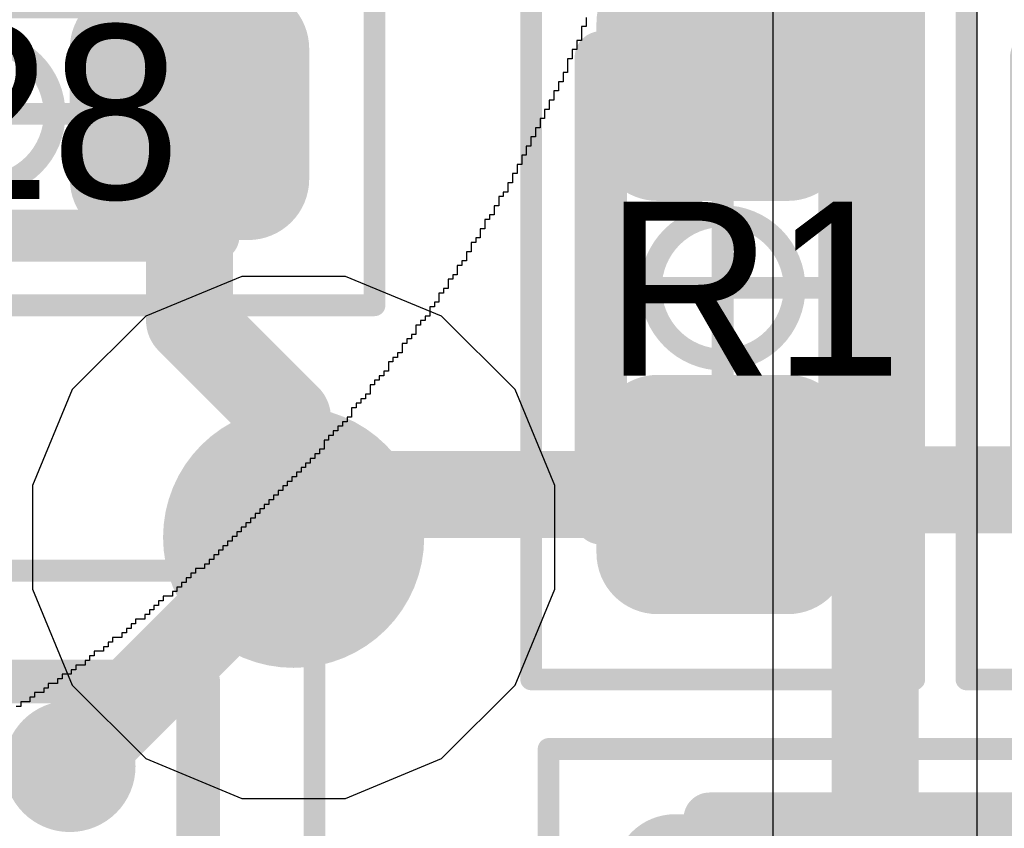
# Model space of a CAD drawing. Header units: millimetres. Extents: x -0.08 to 3.17, y -0.08 to 4.88.
# Tile 81 of 256: x 1.7671 to 1.8562, y 1.6639 to 1.7371. Entities that reach past the tile are written whole.
import ezdxf

# ---------------------------------------------------------------- set-up
doc = ezdxf.new("R2010")
doc.units = ezdxf.units.MM
doc.header["$MEASUREMENT"] = 0
for name, color, linetype in [('BottomLayer', 5, 'Continuous'), ('BottomOverlay', 54, 'Continuous'), ('Mechanical13', 56, 'Continuous'), ('Mechanical15', 56, 'Continuous'), ('Mechanical2', 216, 'Continuous'), ('MidLayer1', 16, 'Continuous'), ('MidLayer2', 76, 'Continuous'), ('MultiLayer', 9, 'Continuous'), ('TopLayer', 1, 'Continuous'), ('TopOverlay', 2, 'Continuous'), ('TopPaste', 8, 'Continuous'), ('TopSolder', 216, 'Continuous'), ('ViaHoleLayer', 16, 'Continuous')]:
    doc.layers.add(name, color=color, linetype=linetype)

# ---------------------------------------------------------------- blocks, each defined once
blk = doc.blocks.new('RES_0402_475')
at = {"layer": 'Mechanical13', "const_width": 0.004724}
for points in [[(-0.020866, 0.011024), (0.020866, 0.011024)], [(-0.020866, -0.011024), (-0.020866, 0.011024)], [(0.020866, -0.011024), (0.020866, 0.011024)], [(-0.020866, -0.011024), (0.020866, -0.011024)]]:
    blk.add_lwpolyline(points, dxfattribs=at)
at = {"layer": 'Mechanical13', "const_width": 0.002362}
for points in [[(-0.022047, 0.011024, 1), (-0.019685, 0.011024, 1)], [(-0.022047, 0.011024, 1), (-0.019685, 0.011024, 1)], [(0.019685, 0.011024, 1), (0.022047, 0.011024, 1)], [(0.019685, 0.011024, 1), (0.022047, 0.011024, 1)], [(-0.022047, -0.011024, 1), (-0.019685, -0.011024, 1)], [(-0.022047, -0.011024, 1), (-0.019685, -0.011024, 1)], [(0.019685, -0.011024, 1), (0.022047, -0.011024, 1)], [(0.019685, -0.011024, 1), (0.022047, -0.011024, 1)]]:
    blk.add_lwpolyline(points, format="xyb", close=True, dxfattribs=at)
at = {"layer": 'Mechanical15', "const_width": 0.001969}
for points in [[(-0.035433, 0.017323), (0.035433, 0.017323)], [(-0.035433, -0.017323), (-0.035433, 0.017323)], [(0.035433, -0.017323), (0.035433, 0.017323)], [(0, -0.008661), (0, 0.008661)], [(-0.008661, 0), (0.008661, 0)], [(-0.035433, -0.017323), (0.035433, -0.017323)]]:
    blk.add_lwpolyline(points, dxfattribs=at)
at = {"layer": 'Mechanical15'}
for points, const_width in [([(-0.035925, 0.017323, 1), (-0.034941, 0.017323, 1)], 0.000984), ([(-0.035925, 0.017323, 1), (-0.034941, 0.017323, 1)], 0.000984), ([(0.034941, 0.017323, 1), (0.035925, 0.017323, 1)], 0.000984), ([(0.034941, 0.017323, 1), (0.035925, 0.017323, 1)], 0.000984), ([(-0.000492, 0.008661, 1), (0.000492, 0.008661, 1)], 0.000984), ([(0.006496, 0, 1), (-0.006496, 0, 1)], 0.001969), ([(-0.009154, 0, 1), (-0.008169, 0, 1)], 0.000984), ([(-0.006988, 0, 1), (-0.006004, 0, 1)], 0.000984), ([(0.006004, 0, 1), (0.006988, 0, 1)], 0.000984), ([(0.008169, 0, 1), (0.009154, 0, 1)], 0.000984), ([(-0.000492, -0.008661, 1), (0.000492, -0.008661, 1)], 0.000984), ([(-0.035925, -0.017323, 1), (-0.034941, -0.017323, 1)], 0.000984), ([(-0.035925, -0.017323, 1), (-0.034941, -0.017323, 1)], 0.000984), ([(0.034941, -0.017323, 1), (0.035925, -0.017323, 1)], 0.000984), ([(0.034941, -0.017323, 1), (0.035925, -0.017323, 1)], 0.000984)]:
    blk.add_lwpolyline(points, format="xyb", close=True, dxfattribs=dict(at, const_width=const_width))
at = {"layer": 'TopLayer', "const_width": 0.005522}
for points in [[(-0.026767, 0.005896, 1), (-0.021245, 0.005896, 1)], [(-0.016157, 0.005896, 1), (-0.010635, 0.005896, 1)], [(0.010635, 0.005896, 1), (0.016157, 0.005896, 1)], [(0.021245, 0.005896, 1), (0.026767, 0.005896, 1)], [(-0.026767, -0.005896, 1), (-0.021245, -0.005896, 1)], [(-0.016157, -0.005896, 1), (-0.010635, -0.005896, 1)], [(0.010635, -0.005896, 1), (0.016157, -0.005896, 1)], [(0.021245, -0.005896, 1), (0.026767, -0.005896, 1)]]:
    blk.add_lwpolyline(points, format="xyb", close=True, dxfattribs=at)
at = {"layer": 'TopLayer'}
for points in [[(-0.013396, 0.011417), (-0.024006, 0.011417), (-0.013396, -0.011417), (-0.024006, -0.011417)], [(0.013396, -0.011417), (0.024006, -0.011417), (0.013396, 0.011417), (0.024006, 0.011417)], [(-0.007874, 0.005896), (-0.029528, 0.005896), (-0.007874, -0.005896), (-0.029528, -0.005896)], [(0.007874, -0.005896), (0.029528, -0.005896), (0.007874, 0.005896), (0.029528, 0.005896)]]:
    blk.add_solid(points, dxfattribs=at)
at = {"layer": 'TopPaste', "const_width": 0.005522}
for points in [[(-0.026767, 0.005896, 1), (-0.021245, 0.005896, 1)], [(-0.016157, 0.005896, 1), (-0.010635, 0.005896, 1)], [(0.010635, 0.005896, 1), (0.016157, 0.005896, 1)], [(0.021245, 0.005896, 1), (0.026767, 0.005896, 1)], [(-0.026767, -0.005896, 1), (-0.021245, -0.005896, 1)], [(-0.016157, -0.005896, 1), (-0.010635, -0.005896, 1)], [(0.010635, -0.005896, 1), (0.016157, -0.005896, 1)], [(0.021245, -0.005896, 1), (0.026767, -0.005896, 1)]]:
    blk.add_lwpolyline(points, format="xyb", close=True, dxfattribs=at)
at = {"layer": 'TopPaste'}
for points in [[(-0.013396, 0.011417), (-0.024006, 0.011417), (-0.013396, -0.011417), (-0.024006, -0.011417)], [(0.013396, -0.011417), (0.024006, -0.011417), (0.013396, 0.011417), (0.024006, 0.011417)], [(-0.007874, 0.005896), (-0.029528, 0.005896), (-0.007874, -0.005896), (-0.029528, -0.005896)], [(0.007874, -0.005896), (0.029528, -0.005896), (0.007874, 0.005896), (0.029528, 0.005896)]]:
    blk.add_solid(points, dxfattribs=at)
at = {"layer": 'TopSolder', "const_width": 0.005522}
for points in [[(-0.026767, 0.005896, 1), (-0.021245, 0.005896, 1)], [(-0.016157, 0.005896, 1), (-0.010635, 0.005896, 1)], [(0.010635, 0.005896, 1), (0.016157, 0.005896, 1)], [(0.021245, 0.005896, 1), (0.026767, 0.005896, 1)], [(-0.026767, -0.005896, 1), (-0.021245, -0.005896, 1)], [(-0.016157, -0.005896, 1), (-0.010635, -0.005896, 1)], [(0.010635, -0.005896, 1), (0.016157, -0.005896, 1)], [(0.021245, -0.005896, 1), (0.026767, -0.005896, 1)]]:
    blk.add_lwpolyline(points, format="xyb", close=True, dxfattribs=at)
at = {"layer": 'TopSolder'}
for points in [[(-0.013396, 0.011417), (-0.024006, 0.011417), (-0.013396, -0.011417), (-0.024006, -0.011417)], [(0.013396, -0.011417), (0.024006, -0.011417), (0.013396, 0.011417), (0.024006, 0.011417)], [(-0.007874, 0.005896), (-0.029528, 0.005896), (-0.007874, -0.005896), (-0.029528, -0.005896)], [(0.007874, -0.005896), (0.029528, -0.005896), (0.007874, 0.005896), (0.029528, 0.005896)]]:
    blk.add_solid(points, dxfattribs=at)
blk = doc.blocks.new('CAP_0402_486')
at = {"layer": 'Mechanical13', "const_width": 0.004724}
for points in [[(-0.020866, 0.011024), (0.020866, 0.011024)], [(-0.020866, 0.011024), (-0.020866, -0.011024)], [(0.020866, 0.011024), (0.020866, -0.011024)], [(-0.020866, -0.011024), (0.020866, -0.011024)]]:
    blk.add_lwpolyline(points, dxfattribs=at)
at = {"layer": 'Mechanical13', "const_width": 0.002362}
for points in [[(-0.022047, 0.011024, 1), (-0.019685, 0.011024, 1)], [(-0.022047, 0.011024, 1), (-0.019685, 0.011024, 1)], [(0.019685, 0.011024, 1), (0.022047, 0.011024, 1)], [(0.019685, 0.011024, 1), (0.022047, 0.011024, 1)], [(-0.022047, -0.011024, 1), (-0.019685, -0.011024, 1)], [(-0.022047, -0.011024, 1), (-0.019685, -0.011024, 1)], [(0.019685, -0.011024, 1), (0.022047, -0.011024, 1)], [(0.019685, -0.011024, 1), (0.022047, -0.011024, 1)]]:
    blk.add_lwpolyline(points, format="xyb", close=True, dxfattribs=at)
at = {"layer": 'Mechanical15', "const_width": 0.001969}
for points in [[(-0.035433, 0.017323), (0.035433, 0.017323)], [(-0.035433, 0.017323), (-0.035433, -0.017323)], [(0.035433, 0.017323), (0.035433, -0.017323)], [(0, 0.008661), (0, -0.008661)], [(-0.008661, 0), (0.008661, 0)], [(-0.035433, -0.017323), (0.035433, -0.017323)]]:
    blk.add_lwpolyline(points, dxfattribs=at)
at = {"layer": 'Mechanical15'}
for points, const_width in [([(-0.035925, 0.017323, 1), (-0.034941, 0.017323, 1)], 0.000984), ([(-0.035925, 0.017323, 1), (-0.034941, 0.017323, 1)], 0.000984), ([(0.034941, 0.017323, 1), (0.035925, 0.017323, 1)], 0.000984), ([(0.034941, 0.017323, 1), (0.035925, 0.017323, 1)], 0.000984), ([(-0.000492, 0.008661, 1), (0.000492, 0.008661, 1)], 0.000984), ([(0.006496, 0, 1), (-0.006496, 0, 1)], 0.001969), ([(-0.009154, 0, 1), (-0.008169, 0, 1)], 0.000984), ([(-0.006988, 0, 1), (-0.006004, 0, 1)], 0.000984), ([(0.006004, 0, 1), (0.006988, 0, 1)], 0.000984), ([(0.008169, 0, 1), (0.009154, 0, 1)], 0.000984), ([(-0.000492, -0.008661, 1), (0.000492, -0.008661, 1)], 0.000984), ([(-0.035925, -0.017323, 1), (-0.034941, -0.017323, 1)], 0.000984), ([(-0.035925, -0.017323, 1), (-0.034941, -0.017323, 1)], 0.000984), ([(0.034941, -0.017323, 1), (0.035925, -0.017323, 1)], 0.000984), ([(0.034941, -0.017323, 1), (0.035925, -0.017323, 1)], 0.000984)]:
    blk.add_lwpolyline(points, format="xyb", close=True, dxfattribs=dict(at, const_width=const_width))
at = {"layer": 'TopLayer', "const_width": 0.005937}
for points in [[(-0.026559, 0.00548, 1), (-0.020622, 0.00548, 1)], [(-0.01363, 0.00548, 1), (-0.007693, 0.00548, 1)], [(0.007693, 0.00548, 1), (0.01363, 0.00548, 1)], [(0.020622, 0.00548, 1), (0.026559, 0.00548, 1)], [(-0.026559, -0.00548, 1), (-0.020622, -0.00548, 1)], [(-0.01363, -0.00548, 1), (-0.007693, -0.00548, 1)], [(0.007693, -0.00548, 1), (0.01363, -0.00548, 1)], [(0.020622, -0.00548, 1), (0.026559, -0.00548, 1)]]:
    blk.add_lwpolyline(points, format="xyb", close=True, dxfattribs=at)
at = {"layer": 'TopLayer'}
for points in [[(-0.010662, 0.011417), (-0.023591, 0.011417), (-0.010662, -0.011417), (-0.023591, -0.011417)], [(0.010662, -0.011417), (0.023591, -0.011417), (0.010662, 0.011417), (0.023591, 0.011417)], [(-0.004725, 0.00548), (-0.029528, 0.00548), (-0.004725, -0.00548), (-0.029528, -0.00548)], [(0.004725, -0.00548), (0.029528, -0.00548), (0.004725, 0.00548), (0.029528, 0.00548)]]:
    blk.add_solid(points, dxfattribs=at)
at = {"layer": 'TopPaste', "const_width": 0.005937}
for points in [[(-0.026559, 0.00548, 1), (-0.020622, 0.00548, 1)], [(-0.01363, 0.00548, 1), (-0.007693, 0.00548, 1)], [(0.007693, 0.00548, 1), (0.01363, 0.00548, 1)], [(0.020622, 0.00548, 1), (0.026559, 0.00548, 1)], [(-0.026559, -0.00548, 1), (-0.020622, -0.00548, 1)], [(-0.01363, -0.00548, 1), (-0.007693, -0.00548, 1)], [(0.007693, -0.00548, 1), (0.01363, -0.00548, 1)], [(0.020622, -0.00548, 1), (0.026559, -0.00548, 1)]]:
    blk.add_lwpolyline(points, format="xyb", close=True, dxfattribs=at)
at = {"layer": 'TopPaste'}
for points in [[(-0.010662, 0.011417), (-0.023591, 0.011417), (-0.010662, -0.011417), (-0.023591, -0.011417)], [(0.010662, -0.011417), (0.023591, -0.011417), (0.010662, 0.011417), (0.023591, 0.011417)], [(-0.004725, 0.00548), (-0.029528, 0.00548), (-0.004725, -0.00548), (-0.029528, -0.00548)], [(0.004725, -0.00548), (0.029528, -0.00548), (0.004725, 0.00548), (0.029528, 0.00548)]]:
    blk.add_solid(points, dxfattribs=at)
at = {"layer": 'TopSolder', "const_width": 0.005937}
for points in [[(-0.026559, 0.00548, 1), (-0.020622, 0.00548, 1)], [(-0.01363, 0.00548, 1), (-0.007693, 0.00548, 1)], [(0.007693, 0.00548, 1), (0.01363, 0.00548, 1)], [(0.020622, 0.00548, 1), (0.026559, 0.00548, 1)], [(-0.026559, -0.00548, 1), (-0.020622, -0.00548, 1)], [(-0.01363, -0.00548, 1), (-0.007693, -0.00548, 1)], [(0.007693, -0.00548, 1), (0.01363, -0.00548, 1)], [(0.020622, -0.00548, 1), (0.026559, -0.00548, 1)]]:
    blk.add_lwpolyline(points, format="xyb", close=True, dxfattribs=at)
at = {"layer": 'TopSolder'}
for points in [[(-0.010662, 0.011417), (-0.023591, 0.011417), (-0.010662, -0.011417), (-0.023591, -0.011417)], [(0.010662, -0.011417), (0.023591, -0.011417), (0.010662, 0.011417), (0.023591, 0.011417)], [(-0.004725, 0.00548), (-0.029528, 0.00548), (-0.004725, -0.00548), (-0.029528, -0.00548)], [(0.004725, -0.00548), (0.029528, -0.00548), (0.004725, 0.00548), (0.029528, 0.00548)]]:
    blk.add_solid(points, dxfattribs=at)
blk = doc.blocks.new('RES_0402_487')
at = {"layer": 'Mechanical13', "const_width": 0.004724}
for points in [[(-0.020866, 0.011024), (-0.020866, -0.011024)], [(0.020866, 0.011024), (-0.020866, 0.011024)], [(0.020866, 0.011024), (0.020866, -0.011024)], [(0.020866, -0.011024), (-0.020866, -0.011024)]]:
    blk.add_lwpolyline(points, dxfattribs=at)
at = {"layer": 'Mechanical13', "const_width": 0.002362}
for points in [[(-0.022047, 0.011024, 1), (-0.019685, 0.011024, 1)], [(-0.022047, 0.011024, 1), (-0.019685, 0.011024, 1)], [(0.019685, 0.011024, 1), (0.022047, 0.011024, 1)], [(0.019685, 0.011024, 1), (0.022047, 0.011024, 1)], [(-0.022047, -0.011024, 1), (-0.019685, -0.011024, 1)], [(-0.022047, -0.011024, 1), (-0.019685, -0.011024, 1)], [(0.019685, -0.011024, 1), (0.022047, -0.011024, 1)], [(0.019685, -0.011024, 1), (0.022047, -0.011024, 1)]]:
    blk.add_lwpolyline(points, format="xyb", close=True, dxfattribs=at)
at = {"layer": 'Mechanical15', "const_width": 0.001969}
for points in [[(-0.035433, 0.017323), (-0.035433, -0.017323)], [(0.035433, 0.017323), (-0.035433, 0.017323)], [(0.035433, 0.017323), (0.035433, -0.017323)], [(0, 0.008661), (0, -0.008661)], [(0.008661, 0), (-0.008661, 0)], [(0.035433, -0.017323), (-0.035433, -0.017323)]]:
    blk.add_lwpolyline(points, dxfattribs=at)
at = {"layer": 'Mechanical15'}
for points, const_width in [([(-0.035925, 0.017323, 1), (-0.034941, 0.017323, 1)], 0.000984), ([(-0.035925, 0.017323, 1), (-0.034941, 0.017323, 1)], 0.000984), ([(0.034941, 0.017323, 1), (0.035925, 0.017323, 1)], 0.000984), ([(0.034941, 0.017323, 1), (0.035925, 0.017323, 1)], 0.000984), ([(-0.000492, 0.008661, 1), (0.000492, 0.008661, 1)], 0.000984), ([(0.006496, 0, 1), (-0.006496, 0, 1)], 0.001969), ([(-0.009154, 0, 1), (-0.008169, 0, 1)], 0.000984), ([(-0.006988, 0, 1), (-0.006004, 0, 1)], 0.000984), ([(0.006004, 0, 1), (0.006988, 0, 1)], 0.000984), ([(0.008169, 0, 1), (0.009154, 0, 1)], 0.000984), ([(-0.000492, -0.008661, 1), (0.000492, -0.008661, 1)], 0.000984), ([(-0.035925, -0.017323, 1), (-0.034941, -0.017323, 1)], 0.000984), ([(-0.035925, -0.017323, 1), (-0.034941, -0.017323, 1)], 0.000984), ([(0.034941, -0.017323, 1), (0.035925, -0.017323, 1)], 0.000984), ([(0.034941, -0.017323, 1), (0.035925, -0.017323, 1)], 0.000984)]:
    blk.add_lwpolyline(points, format="xyb", close=True, dxfattribs=dict(at, const_width=const_width))
at = {"layer": 'TopLayer', "const_width": 0.005522}
for points in [[(-0.026767, 0.005896, 1), (-0.021245, 0.005896, 1)], [(-0.016157, 0.005896, 1), (-0.010635, 0.005896, 1)], [(0.010635, 0.005896, 1), (0.016157, 0.005896, 1)], [(0.021245, 0.005896, 1), (0.026767, 0.005896, 1)], [(-0.026767, -0.005896, 1), (-0.021245, -0.005896, 1)], [(-0.016157, -0.005896, 1), (-0.010635, -0.005896, 1)], [(0.010635, -0.005896, 1), (0.016157, -0.005896, 1)], [(0.021245, -0.005896, 1), (0.026767, -0.005896, 1)]]:
    blk.add_lwpolyline(points, format="xyb", close=True, dxfattribs=at)
at = {"layer": 'TopLayer'}
for points in [[(-0.013396, 0.011417), (-0.024006, 0.011417), (-0.013396, -0.011417), (-0.024006, -0.011417)], [(0.013396, -0.011417), (0.024006, -0.011417), (0.013396, 0.011417), (0.024006, 0.011417)], [(-0.007874, 0.005896), (-0.029528, 0.005896), (-0.007874, -0.005896), (-0.029528, -0.005896)], [(0.007874, -0.005896), (0.029528, -0.005896), (0.007874, 0.005896), (0.029528, 0.005896)]]:
    blk.add_solid(points, dxfattribs=at)
at = {"layer": 'TopPaste', "const_width": 0.005522}
for points in [[(-0.026767, 0.005896, 1), (-0.021245, 0.005896, 1)], [(-0.016157, 0.005896, 1), (-0.010635, 0.005896, 1)], [(0.010635, 0.005896, 1), (0.016157, 0.005896, 1)], [(0.021245, 0.005896, 1), (0.026767, 0.005896, 1)], [(-0.026767, -0.005896, 1), (-0.021245, -0.005896, 1)], [(-0.016157, -0.005896, 1), (-0.010635, -0.005896, 1)], [(0.010635, -0.005896, 1), (0.016157, -0.005896, 1)], [(0.021245, -0.005896, 1), (0.026767, -0.005896, 1)]]:
    blk.add_lwpolyline(points, format="xyb", close=True, dxfattribs=at)
at = {"layer": 'TopPaste'}
for points in [[(-0.013396, 0.011417), (-0.024006, 0.011417), (-0.013396, -0.011417), (-0.024006, -0.011417)], [(0.013396, -0.011417), (0.024006, -0.011417), (0.013396, 0.011417), (0.024006, 0.011417)], [(-0.007874, 0.005896), (-0.029528, 0.005896), (-0.007874, -0.005896), (-0.029528, -0.005896)], [(0.007874, -0.005896), (0.029528, -0.005896), (0.007874, 0.005896), (0.029528, 0.005896)]]:
    blk.add_solid(points, dxfattribs=at)
at = {"layer": 'TopSolder', "const_width": 0.005522}
for points in [[(-0.026767, 0.005896, 1), (-0.021245, 0.005896, 1)], [(-0.016157, 0.005896, 1), (-0.010635, 0.005896, 1)], [(0.010635, 0.005896, 1), (0.016157, 0.005896, 1)], [(0.021245, 0.005896, 1), (0.026767, 0.005896, 1)], [(-0.026767, -0.005896, 1), (-0.021245, -0.005896, 1)], [(-0.016157, -0.005896, 1), (-0.010635, -0.005896, 1)], [(0.010635, -0.005896, 1), (0.016157, -0.005896, 1)], [(0.021245, -0.005896, 1), (0.026767, -0.005896, 1)]]:
    blk.add_lwpolyline(points, format="xyb", close=True, dxfattribs=at)
at = {"layer": 'TopSolder'}
for points in [[(-0.013396, 0.011417), (-0.024006, 0.011417), (-0.013396, -0.011417), (-0.024006, -0.011417)], [(0.013396, -0.011417), (0.024006, -0.011417), (0.013396, 0.011417), (0.024006, 0.011417)], [(-0.007874, 0.005896), (-0.029528, 0.005896), (-0.007874, -0.005896), (-0.029528, -0.005896)], [(0.007874, -0.005896), (0.029528, -0.005896), (0.007874, 0.005896), (0.029528, 0.005896)]]:
    blk.add_solid(points, dxfattribs=at)
blk = doc.blocks.new('RES_0402_541')
at = {"layer": 'Mechanical13', "const_width": 0.004724}
for points in [[(-0.020866, 0.011024), (0.020866, 0.011024)], [(-0.020866, 0.011024), (-0.020866, -0.011024)], [(0.020866, 0.011024), (0.020866, -0.011024)], [(-0.020866, -0.011024), (0.020866, -0.011024)]]:
    blk.add_lwpolyline(points, dxfattribs=at)
at = {"layer": 'Mechanical13', "const_width": 0.002362}
for points in [[(-0.022047, 0.011024, 1), (-0.019685, 0.011024, 1)], [(-0.022047, 0.011024, 1), (-0.019685, 0.011024, 1)], [(0.019685, 0.011024, 1), (0.022047, 0.011024, 1)], [(0.019685, 0.011024, 1), (0.022047, 0.011024, 1)], [(-0.022047, -0.011024, 1), (-0.019685, -0.011024, 1)], [(-0.022047, -0.011024, 1), (-0.019685, -0.011024, 1)], [(0.019685, -0.011024, 1), (0.022047, -0.011024, 1)], [(0.019685, -0.011024, 1), (0.022047, -0.011024, 1)]]:
    blk.add_lwpolyline(points, format="xyb", close=True, dxfattribs=at)
at = {"layer": 'Mechanical15', "const_width": 0.001969}
for points in [[(-0.035433, 0.017323), (0.035433, 0.017323)], [(-0.035433, 0.017323), (-0.035433, -0.017323)], [(0.035433, 0.017323), (0.035433, -0.017323)], [(0, 0.008661), (0, -0.008661)], [(-0.008661, 0), (0.008661, 0)], [(-0.035433, -0.017323), (0.035433, -0.017323)]]:
    blk.add_lwpolyline(points, dxfattribs=at)
at = {"layer": 'Mechanical15'}
for points, const_width in [([(-0.035925, 0.017323, 1), (-0.034941, 0.017323, 1)], 0.000984), ([(-0.035925, 0.017323, 1), (-0.034941, 0.017323, 1)], 0.000984), ([(0.034941, 0.017323, 1), (0.035925, 0.017323, 1)], 0.000984), ([(0.034941, 0.017323, 1), (0.035925, 0.017323, 1)], 0.000984), ([(-0.000492, 0.008661, 1), (0.000492, 0.008661, 1)], 0.000984), ([(0.006496, 0, 1), (-0.006496, 0, 1)], 0.001969), ([(-0.009154, 0, 1), (-0.008169, 0, 1)], 0.000984), ([(-0.006988, 0, 1), (-0.006004, 0, 1)], 0.000984), ([(0.006004, 0, 1), (0.006988, 0, 1)], 0.000984), ([(0.008169, 0, 1), (0.009154, 0, 1)], 0.000984), ([(-0.000492, -0.008661, 1), (0.000492, -0.008661, 1)], 0.000984), ([(-0.035925, -0.017323, 1), (-0.034941, -0.017323, 1)], 0.000984), ([(-0.035925, -0.017323, 1), (-0.034941, -0.017323, 1)], 0.000984), ([(0.034941, -0.017323, 1), (0.035925, -0.017323, 1)], 0.000984), ([(0.034941, -0.017323, 1), (0.035925, -0.017323, 1)], 0.000984)]:
    blk.add_lwpolyline(points, format="xyb", close=True, dxfattribs=dict(at, const_width=const_width))
at = {"layer": 'TopLayer', "const_width": 0.005522}
for points in [[(-0.026767, 0.005896, 1), (-0.021245, 0.005896, 1)], [(-0.016157, 0.005896, 1), (-0.010635, 0.005896, 1)], [(0.010635, 0.005896, 1), (0.016157, 0.005896, 1)], [(0.021245, 0.005896, 1), (0.026767, 0.005896, 1)], [(-0.026767, -0.005896, 1), (-0.021245, -0.005896, 1)], [(-0.016157, -0.005896, 1), (-0.010635, -0.005896, 1)], [(0.010635, -0.005896, 1), (0.016157, -0.005896, 1)], [(0.021245, -0.005896, 1), (0.026767, -0.005896, 1)]]:
    blk.add_lwpolyline(points, format="xyb", close=True, dxfattribs=at)
at = {"layer": 'TopLayer'}
for points in [[(-0.013396, 0.011417), (-0.024006, 0.011417), (-0.013396, -0.011417), (-0.024006, -0.011417)], [(0.013396, -0.011417), (0.024006, -0.011417), (0.013396, 0.011417), (0.024006, 0.011417)], [(-0.007874, 0.005896), (-0.029528, 0.005896), (-0.007874, -0.005896), (-0.029528, -0.005896)], [(0.007874, -0.005896), (0.029528, -0.005896), (0.007874, 0.005896), (0.029528, 0.005896)]]:
    blk.add_solid(points, dxfattribs=at)
at = {"layer": 'TopPaste', "const_width": 0.005522}
for points in [[(-0.026767, 0.005896, 1), (-0.021245, 0.005896, 1)], [(-0.016157, 0.005896, 1), (-0.010635, 0.005896, 1)], [(0.010635, 0.005896, 1), (0.016157, 0.005896, 1)], [(0.021245, 0.005896, 1), (0.026767, 0.005896, 1)], [(-0.026767, -0.005896, 1), (-0.021245, -0.005896, 1)], [(-0.016157, -0.005896, 1), (-0.010635, -0.005896, 1)], [(0.010635, -0.005896, 1), (0.016157, -0.005896, 1)], [(0.021245, -0.005896, 1), (0.026767, -0.005896, 1)]]:
    blk.add_lwpolyline(points, format="xyb", close=True, dxfattribs=at)
at = {"layer": 'TopPaste'}
for points in [[(-0.013396, 0.011417), (-0.024006, 0.011417), (-0.013396, -0.011417), (-0.024006, -0.011417)], [(0.013396, -0.011417), (0.024006, -0.011417), (0.013396, 0.011417), (0.024006, 0.011417)], [(-0.007874, 0.005896), (-0.029528, 0.005896), (-0.007874, -0.005896), (-0.029528, -0.005896)], [(0.007874, -0.005896), (0.029528, -0.005896), (0.007874, 0.005896), (0.029528, 0.005896)]]:
    blk.add_solid(points, dxfattribs=at)
at = {"layer": 'TopSolder', "const_width": 0.005522}
for points in [[(-0.026767, 0.005896, 1), (-0.021245, 0.005896, 1)], [(-0.016157, 0.005896, 1), (-0.010635, 0.005896, 1)], [(0.010635, 0.005896, 1), (0.016157, 0.005896, 1)], [(0.021245, 0.005896, 1), (0.026767, 0.005896, 1)], [(-0.026767, -0.005896, 1), (-0.021245, -0.005896, 1)], [(-0.016157, -0.005896, 1), (-0.010635, -0.005896, 1)], [(0.010635, -0.005896, 1), (0.016157, -0.005896, 1)], [(0.021245, -0.005896, 1), (0.026767, -0.005896, 1)]]:
    blk.add_lwpolyline(points, format="xyb", close=True, dxfattribs=at)
at = {"layer": 'TopSolder'}
for points in [[(-0.013396, 0.011417), (-0.024006, 0.011417), (-0.013396, -0.011417), (-0.024006, -0.011417)], [(0.013396, -0.011417), (0.024006, -0.011417), (0.013396, 0.011417), (0.024006, 0.011417)], [(-0.007874, 0.005896), (-0.029528, 0.005896), (-0.007874, -0.005896), (-0.029528, -0.005896)], [(0.007874, -0.005896), (0.029528, -0.005896), (0.007874, 0.005896), (0.029528, 0.005896)]]:
    blk.add_solid(points, dxfattribs=at)
blk = doc.blocks.new('IS31FL3194_CLS2_TR_F_________1_550')
at = {"layer": 'Mechanical13', "const_width": 0.003937}
for points in [[(-0.019488, -0.031299), (-0.019488, 0.031299)], [(-0.019488, 0.031299), (0.019488, 0.031299)], [(0.019488, -0.031299), (0.019488, 0.031299)], [(-0.019488, -0.031299), (0.019488, -0.031299)]]:
    blk.add_lwpolyline(points, dxfattribs=at)
at = {"layer": 'Mechanical13', "const_width": 0.001969}
for points in [[(-0.020472, 0.031299, 1), (-0.018504, 0.031299, 1)], [(-0.020472, 0.031299, 1), (-0.018504, 0.031299, 1)], [(0.018504, 0.031299, 1), (0.020472, 0.031299, 1)], [(0.018504, 0.031299, 1), (0.020472, 0.031299, 1)], [(-0.020472, -0.031299, 1), (-0.018504, -0.031299, 1)], [(-0.020472, -0.031299, 1), (-0.018504, -0.031299, 1)], [(0.018504, -0.031299, 1), (0.020472, -0.031299, 1)], [(0.018504, -0.031299, 1), (0.020472, -0.031299, 1)]]:
    blk.add_lwpolyline(points, format="xyb", close=True, dxfattribs=at)
at = {"layer": 'Mechanical13'}
blk.add_solid([(-0.019488, 0.02), (-0.01, 0.02), (-0.019488, 0.031299), (-0.01, 0.031299)], dxfattribs=at)
at = {"layer": 'Mechanical15', "const_width": 0.001969}
for points in [[(-0.03, -0.041339), (-0.03, 0.041339)], [(-0.03, 0.041339), (0.03, 0.041339)], [(0.03, -0.041339), (0.03, 0.041339)], [(0, 0), (0, 0.019685)], [(-0.019685, 0), (0, 0)], [(0, -0.019685), (0, 0)], [(0, 0), (0.019685, 0)], [(-0.03, -0.041339), (0.03, -0.041339)]]:
    blk.add_lwpolyline(points, dxfattribs=at)
at = {"layer": 'Mechanical15'}
for points, const_width in [([(-0.030492, 0.041339, 1), (-0.029508, 0.041339, 1)], 0.000984), ([(-0.030492, 0.041339, 1), (-0.029508, 0.041339, 1)], 0.000984), ([(0.029508, 0.041339, 1), (0.030492, 0.041339, 1)], 0.000984), ([(0.029508, 0.041339, 1), (0.030492, 0.041339, 1)], 0.000984), ([(-0.000492, 0.019685, 1), (0.000492, 0.019685, 1)], 0.000984), ([(0.011811, 0, 1), (-0.011811, 0, 1)], 0.001969), ([(-0.020177, 0, 1), (-0.019193, 0, 1)], 0.000984), ([(-0.012303, 0, 1), (-0.011319, 0, 1)], 0.000984), ([(-0.000492, 0, 1), (0.000492, 0, 1)], 0.000984), ([(-0.000492, 0, 1), (0.000492, 0, 1)], 0.000984), ([(-0.000492, 0, 1), (0.000492, 0, 1)], 0.000984), ([(-0.000492, 0, 1), (0.000492, 0, 1)], 0.000984), ([(0.011319, 0, 1), (0.012303, 0, 1)], 0.000984), ([(0.019193, 0, 1), (0.020177, 0, 1)], 0.000984), ([(-0.000492, -0.019685, 1), (0.000492, -0.019685, 1)], 0.000984), ([(-0.030492, -0.041339, 1), (-0.029508, -0.041339, 1)], 0.000984), ([(-0.030492, -0.041339, 1), (-0.029508, -0.041339, 1)], 0.000984), ([(0.029508, -0.041339, 1), (0.030492, -0.041339, 1)], 0.000984), ([(0.029508, -0.041339, 1), (0.030492, -0.041339, 1)], 0.000984)]:
    blk.add_lwpolyline(points, format="xyb", close=True, dxfattribs=dict(at, const_width=const_width))
at = {"layer": 'TopLayer', "const_width": 0.004764}
for points in [[(-0.010256, 0.023622, 1), (-0.005492, 0.023622, 1)], [(0.005492, 0.023622, 1), (0.010256, 0.023622, 1)], [(-0.010256, 0.007874, 1), (-0.005492, 0.007874, 1)], [(0.005492, 0.007874, 1), (0.010256, 0.007874, 1)], [(-0.010256, -0.007874, 1), (-0.005492, -0.007874, 1)], [(0.005492, -0.007874, 1), (0.010256, -0.007874, 1)], [(-0.010256, -0.023622, 1), (-0.005492, -0.023622, 1)], [(0.005492, -0.023622, 1), (0.010256, -0.023622, 1)]]:
    blk.add_lwpolyline(points, format="xyb", close=True, dxfattribs=at)
at = {"layer": 'TopOverlay'}
for points, const_width in [([(-0.024449, 0.042165, 1), (-0.028386, 0.042165, 1)], 0.007874), ([(-0.030354, 0.042165, 1), (-0.026417, 0.042165, 1)], 0.003937), ([(-0.026417, 0.042165, 1), (-0.02248, 0.042165, 1)], 0.003937)]:
    blk.add_lwpolyline(points, format="xyb", close=True, dxfattribs=dict(at, const_width=const_width))
at = {"layer": 'TopPaste', "const_width": 0.004764}
for points in [[(-0.010256, 0.023622, 1), (-0.005492, 0.023622, 1)], [(0.005492, 0.023622, 1), (0.010256, 0.023622, 1)], [(-0.010256, 0.007874, 1), (-0.005492, 0.007874, 1)], [(0.005492, 0.007874, 1), (0.010256, 0.007874, 1)], [(-0.010256, -0.007874, 1), (-0.005492, -0.007874, 1)], [(0.005492, -0.007874, 1), (0.010256, -0.007874, 1)], [(-0.010256, -0.023622, 1), (-0.005492, -0.023622, 1)], [(0.005492, -0.023622, 1), (0.010256, -0.023622, 1)]]:
    blk.add_lwpolyline(points, format="xyb", close=True, dxfattribs=at)
at = {"layer": 'TopSolder', "const_width": 0.005945}
for points in [[(-0.010846, 0.023622, 1), (-0.004902, 0.023622, 1)], [(0.004902, 0.023622, 1), (0.010846, 0.023622, 1)], [(-0.010846, 0.007874, 1), (-0.004902, 0.007874, 1)], [(0.004902, 0.007874, 1), (0.010846, 0.007874, 1)], [(-0.010846, -0.007874, 1), (-0.004902, -0.007874, 1)], [(0.004902, -0.007874, 1), (0.010846, -0.007874, 1)], [(-0.010846, -0.023622, 1), (-0.004902, -0.023622, 1)], [(0.004902, -0.023622, 1), (0.010846, -0.023622, 1)]]:
    blk.add_lwpolyline(points, format="xyb", close=True, dxfattribs=at)

msp = doc.modelspace()

# ---------------------------------------------------------------- linework, layer by layer
at = {"layer": 'BottomLayer'}
for p, q in [((1.787184, 1.713833), (1.778502, 1.710236)), ((1.796581, 1.713833), (1.787184, 1.713833)), ((1.805263, 1.710236), (1.796581, 1.713833)), ((1.778502, 1.710236), (1.771857, 1.703591)), ((1.811908, 1.703591), (1.805263, 1.710236)), ((1.771857, 1.703591), (1.768261, 1.694909)), ((1.815505, 1.694909), (1.811908, 1.703591)), ((1.768261, 1.694909), (1.768261, 1.685512)), ((1.815505, 1.685512), (1.815505, 1.694909)), ((1.768261, 1.685512), (1.771857, 1.67683)), ((1.811908, 1.67683), (1.815505, 1.685512)), ((1.771857, 1.67683), (1.778502, 1.670185)), ((1.805263, 1.670185), (1.811908, 1.67683)), ((1.778502, 1.670185), (1.787184, 1.666589)), ((1.796581, 1.666589), (1.805263, 1.670185)), ((1.787184, 1.666589), (1.796581, 1.666589))]:
    msp.add_line(p, q, dxfattribs=at)
at = {"layer": 'BottomLayer', "const_width": 0.011811}
msp.add_lwpolyline([(1.785977, 1.690211, 1), (1.797788, 1.690211, 1)], format="xyb", close=True, dxfattribs=at)
at = {"layer": 'BottomOverlay'}
for p, q in [((1.818329, 1.737265), (1.818329, 1.736434)), ((1.818329, 1.736434), (1.817914, 1.736434)), ((1.817914, 1.736434), (1.817914, 1.735187)), ((1.817914, 1.735187), (1.817498, 1.735187)), ((1.817498, 1.735187), (1.817498, 1.734355)), ((1.817498, 1.734355), (1.817082, 1.734355)), ((1.817082, 1.734355), (1.817082, 1.733524)), ((1.817082, 1.733524), (1.816666, 1.733524)), ((1.816666, 1.733524), (1.816666, 1.732277)), ((1.816666, 1.732277), (1.816251, 1.732277)), ((1.816251, 1.732277), (1.816251, 1.731445)), ((1.816251, 1.731445), (1.815835, 1.731445)), ((1.815835, 1.731445), (1.815835, 1.730614)), ((1.815835, 1.730614), (1.815419, 1.730614)), ((1.815419, 1.730614), (1.815419, 1.729782)), ((1.815419, 1.729782), (1.815004, 1.729782)), ((1.815004, 1.729782), (1.815004, 1.728951)), ((1.815004, 1.728951), (1.814588, 1.728951)), ((1.814588, 1.728951), (1.814588, 1.72812)), ((1.814588, 1.72812), (1.814172, 1.72812)), ((1.814172, 1.72812), (1.814172, 1.727288)), ((1.814172, 1.727288), (1.813756, 1.727288)), ((1.813756, 1.727288), (1.813756, 1.726457)), ((1.813756, 1.726457), (1.813341, 1.726457)), ((1.813341, 1.726457), (1.813341, 1.725625)), ((1.813341, 1.725625), (1.812925, 1.725625)), ((1.812925, 1.725625), (1.812925, 1.724794)), ((1.812925, 1.724794), (1.812509, 1.724794)), ((1.812509, 1.724794), (1.812509, 1.723962)), ((1.812509, 1.723962), (1.812094, 1.723962)), ((1.812094, 1.723962), (1.812094, 1.723131)), ((1.812094, 1.723131), (1.811678, 1.723131)), ((1.811678, 1.723131), (1.811678, 1.7223)), ((1.811678, 1.7223), (1.811262, 1.7223)), ((1.811262, 1.7223), (1.811262, 1.721468)), ((1.810846, 1.721052), (1.810431, 1.721052)), ((1.810431, 1.721052), (1.810431, 1.720221)), ((1.811262, 1.721468), (1.810846, 1.721468)), ((1.810846, 1.721468), (1.810846, 1.721052)), ((1.810431, 1.720221), (1.810015, 1.720221)), ((1.810015, 1.720221), (1.810015, 1.719389)), ((1.809599, 1.718974), (1.809184, 1.718974)), ((1.809184, 1.718974), (1.809184, 1.718142)), ((1.810015, 1.719389), (1.809599, 1.719389)), ((1.809599, 1.719389), (1.809599, 1.718974)), ((1.809184, 1.718142), (1.808768, 1.718142)), ((1.808768, 1.718142), (1.808768, 1.717311)), ((1.808768, 1.717311), (1.808352, 1.717311)), ((1.808352, 1.717311), (1.808352, 1.716895)), ((1.808352, 1.716895), (1.807936, 1.716895)), ((1.807936, 1.716895), (1.807936, 1.716064)), ((1.807936, 1.716064), (1.807521, 1.716064)), ((1.807521, 1.716064), (1.807521, 1.715232)), ((1.807105, 1.714817), (1.806689, 1.714817)), ((1.806689, 1.714817), (1.806689, 1.713985)), ((1.807521, 1.715232), (1.807105, 1.715232)), ((1.807105, 1.715232), (1.807105, 1.714817)), ((1.806274, 1.71357), (1.805858, 1.71357)), ((1.805858, 1.71357), (1.805858, 1.712738)), ((1.806689, 1.713985), (1.806274, 1.713985)), ((1.806274, 1.713985), (1.806274, 1.71357)), ((1.805858, 1.712738), (1.805442, 1.712738)), ((1.805442, 1.712738), (1.805442, 1.712322)), ((1.805442, 1.712322), (1.805026, 1.712322)), ((1.805026, 1.712322), (1.805026, 1.711491)), ((1.804611, 1.711075), (1.804195, 1.711075)), ((1.804195, 1.711075), (1.804195, 1.710244)), ((1.805026, 1.711491), (1.804611, 1.711491)), ((1.804611, 1.711491), (1.804611, 1.711075)), ((1.804195, 1.710244), (1.803779, 1.710244)), ((1.803779, 1.710244), (1.803779, 1.709828)), ((1.803364, 1.709412), (1.802948, 1.709412)), ((1.802948, 1.709412), (1.802948, 1.708581)), ((1.803779, 1.709828), (1.803364, 1.709828)), ((1.803364, 1.709828), (1.803364, 1.709412)), ((1.802532, 1.708165), (1.802116, 1.708165)), ((1.802116, 1.708165), (1.802116, 1.70775)), ((1.802948, 1.708581), (1.802532, 1.708581)), ((1.802532, 1.708581), (1.802532, 1.708165)), ((1.802116, 1.70775), (1.801701, 1.70775)), ((1.801701, 1.70775), (1.801701, 1.706918)), ((1.801285, 1.706502), (1.800869, 1.706502)), ((1.800869, 1.706502), (1.800869, 1.706087)), ((1.801701, 1.706918), (1.801285, 1.706918)), ((1.801285, 1.706918), (1.801285, 1.706502)), ((1.800869, 1.706087), (1.800454, 1.706087)), ((1.800454, 1.706087), (1.800454, 1.705255)), ((1.800038, 1.70484), (1.799622, 1.70484)), ((1.799622, 1.70484), (1.799622, 1.704424)), ((1.800454, 1.705255), (1.800038, 1.705255)), ((1.800038, 1.705255), (1.800038, 1.70484)), ((1.799206, 1.704008), (1.798791, 1.704008)), ((1.798791, 1.704008), (1.798791, 1.703177)), ((1.799622, 1.704424), (1.799206, 1.704424)), ((1.799206, 1.704424), (1.799206, 1.704008)), ((1.798791, 1.703177), (1.798375, 1.703177)), ((1.798375, 1.703177), (1.798375, 1.702761)), ((1.797544, 1.70193), (1.797128, 1.70193)), ((1.797128, 1.70193), (1.797128, 1.701098)), ((1.797959, 1.702345), (1.797544, 1.702345)), ((1.797544, 1.702345), (1.797544, 1.70193)), ((1.798375, 1.702761), (1.797959, 1.702761)), ((1.797959, 1.702761), (1.797959, 1.702345)), ((1.797128, 1.701098), (1.796712, 1.701098)), ((1.796712, 1.701098), (1.796712, 1.700682)), ((1.796296, 1.700267), (1.795881, 1.700267)), ((1.795881, 1.700267), (1.795881, 1.699851)), ((1.796712, 1.700682), (1.796296, 1.700682)), ((1.796296, 1.700682), (1.796296, 1.700267)), ((1.795465, 1.699435), (1.795049, 1.699435)), ((1.795049, 1.699435), (1.795049, 1.69902)), ((1.795881, 1.699851), (1.795465, 1.699851)), ((1.795465, 1.699851), (1.795465, 1.699435)), ((1.795049, 1.69902), (1.794634, 1.69902)), ((1.794634, 1.69902), (1.794634, 1.698188)), ((1.794218, 1.697772), (1.793802, 1.697772)), ((1.793802, 1.697772), (1.793802, 1.697357)), ((1.794634, 1.698188), (1.794218, 1.698188)), ((1.794218, 1.698188), (1.794218, 1.697772)), ((1.793386, 1.696941), (1.792971, 1.696941)), ((1.792971, 1.696941), (1.792971, 1.696525)), ((1.793802, 1.697357), (1.793386, 1.697357)), ((1.793386, 1.697357), (1.793386, 1.696941)), ((1.792139, 1.695694), (1.791724, 1.695694)), ((1.791724, 1.695694), (1.791724, 1.695278)), ((1.792555, 1.69611), (1.792139, 1.69611)), ((1.792139, 1.69611), (1.792139, 1.695694)), ((1.792971, 1.696525), (1.792555, 1.696525)), ((1.792555, 1.696525), (1.792555, 1.69611)), ((1.791308, 1.694862), (1.790892, 1.694862)), ((1.790892, 1.694862), (1.790892, 1.694447)), ((1.791724, 1.695278), (1.791308, 1.695278)), ((1.791308, 1.695278), (1.791308, 1.694862)), ((1.790477, 1.694031), (1.790061, 1.694031)), ((1.790061, 1.694031), (1.790061, 1.693615)), ((1.790892, 1.694447), (1.790477, 1.694447)), ((1.790477, 1.694447), (1.790477, 1.694031)), ((1.789645, 1.6932), (1.789229, 1.6932)), ((1.789229, 1.6932), (1.789229, 1.692784)), ((1.790061, 1.693615), (1.789645, 1.693615)), ((1.789645, 1.693615), (1.789645, 1.6932)), ((1.788814, 1.692368), (1.788398, 1.692368)), ((1.788398, 1.692368), (1.788398, 1.691952)), ((1.789229, 1.692784), (1.788814, 1.692784)), ((1.788814, 1.692784), (1.788814, 1.692368)), ((1.787982, 1.691537), (1.787567, 1.691537)), ((1.787567, 1.691537), (1.787567, 1.691121)), ((1.788398, 1.691952), (1.787982, 1.691952)), ((1.787982, 1.691952), (1.787982, 1.691537)), ((1.787151, 1.690705), (1.786735, 1.690705)), ((1.786735, 1.690705), (1.786735, 1.69029)), ((1.787567, 1.691121), (1.787151, 1.691121)), ((1.787151, 1.691121), (1.787151, 1.690705)), ((1.785904, 1.689458), (1.785488, 1.689458)), ((1.785488, 1.689458), (1.785488, 1.689043)), ((1.786319, 1.689874), (1.785904, 1.689874)), ((1.785904, 1.689874), (1.785904, 1.689458)), ((1.786735, 1.69029), (1.786319, 1.69029)), ((1.786319, 1.69029), (1.786319, 1.689874)), ((1.785072, 1.688627), (1.784657, 1.688627)), ((1.784657, 1.688627), (1.784657, 1.688211)), ((1.785488, 1.689043), (1.785072, 1.689043)), ((1.785072, 1.689043), (1.785072, 1.688627)), ((1.784241, 1.687795), (1.783825, 1.687795)), ((1.783825, 1.687795), (1.783825, 1.68738)), ((1.784657, 1.688211), (1.784241, 1.688211)), ((1.784241, 1.688211), (1.784241, 1.687795)), ((1.782994, 1.686964), (1.782578, 1.686964)), ((1.782578, 1.686964), (1.782578, 1.686548)), ((1.783825, 1.68738), (1.782994, 1.68738)), ((1.782994, 1.68738), (1.782994, 1.686964)), ((1.782162, 1.686133), (1.781746, 1.686133)), ((1.781746, 1.686133), (1.781746, 1.685717)), ((1.782578, 1.686548), (1.782162, 1.686548)), ((1.782162, 1.686548), (1.782162, 1.686133)), ((1.781331, 1.685301), (1.780915, 1.685301)), ((1.780915, 1.685301), (1.780915, 1.684885)), ((1.781746, 1.685717), (1.781331, 1.685717)), ((1.781331, 1.685717), (1.781331, 1.685301)), ((1.780084, 1.68447), (1.779668, 1.68447)), ((1.779668, 1.68447), (1.779668, 1.684054)), ((1.780915, 1.684885), (1.780084, 1.684885)), ((1.780084, 1.684885), (1.780084, 1.68447)), ((1.778836, 1.683223), (1.778421, 1.683223)), ((1.778421, 1.683223), (1.778421, 1.682807)), ((1.779252, 1.683638), (1.778836, 1.683638)), ((1.778836, 1.683638), (1.778836, 1.683223)), ((1.779668, 1.684054), (1.779252, 1.684054)), ((1.779252, 1.684054), (1.779252, 1.683638)), ((1.777589, 1.682391), (1.777174, 1.682391)), ((1.777174, 1.682391), (1.777174, 1.681975)), ((1.778421, 1.682807), (1.777589, 1.682807)), ((1.777589, 1.682807), (1.777589, 1.682391)), ((1.776758, 1.68156), (1.776342, 1.68156)), ((1.776342, 1.68156), (1.776342, 1.681144)), ((1.777174, 1.681975), (1.776758, 1.681975)), ((1.776758, 1.681975), (1.776758, 1.68156)), ((1.775511, 1.680728), (1.775095, 1.680728)), ((1.775095, 1.680728), (1.775095, 1.680313)), ((1.776342, 1.681144), (1.775511, 1.681144)), ((1.775511, 1.681144), (1.775511, 1.680728)), ((1.774679, 1.679897), (1.773848, 1.679897)), ((1.773848, 1.679897), (1.773848, 1.679481)), ((1.775095, 1.680313), (1.774679, 1.680313)), ((1.774679, 1.680313), (1.774679, 1.679897)), ((1.773432, 1.679065), (1.773016, 1.679065)), ((1.773016, 1.679065), (1.773016, 1.67865)), ((1.773848, 1.679481), (1.773432, 1.679481)), ((1.773432, 1.679481), (1.773432, 1.679065)), ((1.772185, 1.678234), (1.771769, 1.678234)), ((1.771769, 1.678234), (1.771769, 1.677818)), ((1.773016, 1.67865), (1.772185, 1.67865)), ((1.772185, 1.67865), (1.772185, 1.678234)), ((1.770522, 1.676987), (1.769691, 1.676987)), ((1.769691, 1.676987), (1.769691, 1.676571)), ((1.770938, 1.677402), (1.770522, 1.677402)), ((1.770522, 1.677402), (1.770522, 1.676987)), ((1.771769, 1.677818), (1.770938, 1.677818)), ((1.770938, 1.677818), (1.770938, 1.677402)), ((1.769275, 1.676155), (1.768444, 1.676155)), ((1.768444, 1.676155), (1.768444, 1.67574)), ((1.769691, 1.676571), (1.769275, 1.676571)), ((1.769275, 1.676571), (1.769275, 1.676155)), ((1.768028, 1.675324), (1.767197, 1.675324)), ((1.767197, 1.675324), (1.767197, 1.674908)), ((1.768444, 1.67574), (1.768028, 1.67574)), ((1.768028, 1.67574), (1.768028, 1.675324)), ((1.767197, 1.674908), (1.766781, 1.674908))]:
    msp.add_line(p, q, dxfattribs=at)
at = {"layer": 'MidLayer1'}
for p, q in [((1.787184, 1.713833), (1.778502, 1.710236)), ((1.796581, 1.713833), (1.787184, 1.713833)), ((1.805263, 1.710236), (1.796581, 1.713833)), ((1.778502, 1.710236), (1.771857, 1.703591)), ((1.811908, 1.703591), (1.805263, 1.710236)), ((1.771857, 1.703591), (1.768261, 1.694909)), ((1.815505, 1.694909), (1.811908, 1.703591)), ((1.768261, 1.694909), (1.768261, 1.685512)), ((1.815505, 1.685512), (1.815505, 1.694909)), ((1.768261, 1.685512), (1.771857, 1.67683)), ((1.811908, 1.67683), (1.815505, 1.685512)), ((1.771857, 1.67683), (1.778502, 1.670185)), ((1.805263, 1.670185), (1.811908, 1.67683)), ((1.778502, 1.670185), (1.787184, 1.666589)), ((1.796581, 1.666589), (1.805263, 1.670185)), ((1.787184, 1.666589), (1.796581, 1.666589))]:
    msp.add_line(p, q, dxfattribs=at)
at = {"layer": 'MidLayer1', "const_width": 0.011811}
msp.add_lwpolyline([(1.785977, 1.690211, 1), (1.797788, 1.690211, 1)], format="xyb", close=True, dxfattribs=at)
at = {"layer": 'MidLayer2'}
for p, q in [((1.853705, 1.468723), (1.853705, 1.743783)), ((1.83524, 1.739959), (1.83524, 1.603855))]:
    msp.add_line(p, q, dxfattribs=at)
at = {"layer": 'MidLayer2', "const_width": 0.007874}
msp.add_lwpolyline([(1.844472, 1.468722), (1.844472, 1.743783)], dxfattribs=at)
at = {"layer": 'MidLayer2', "const_width": 0.011811}
msp.add_lwpolyline([(1.785977, 1.690211, 1), (1.797788, 1.690211, 1)], format="xyb", close=True, dxfattribs=at)
at = {"layer": 'MultiLayer', "const_width": 0.011811}
msp.add_lwpolyline([(1.785977, 1.690211, 1), (1.797788, 1.690211, 1)], format="xyb", close=True, dxfattribs=at)
at = {"layer": 'TopLayer', "const_width": 0.007874}
for points in [[(1.83087, 1.731668), (1.83087, 1.761294)], [(1.830693, 1.731491), (1.83087, 1.731668)], [(1.782464, 1.709873), (1.782464, 1.728538)], [(1.782464, 1.709873), (1.791323, 1.701015)], [(1.791323, 1.697494), (1.791323, 1.701015)], [(1.834012, 1.694513), (1.904089, 1.694513)], [(1.796144, 1.690211), (1.800023, 1.69409)], [(1.800023, 1.69409), (1.830693, 1.69409)], [(1.792512, 1.690211), (1.796144, 1.690211)], [(1.771517, 1.669566), (1.791883, 1.689932)]]:
    msp.add_lwpolyline(points, dxfattribs=at)
at = {"layer": 'TopLayer'}
for points, const_width in [([(1.828724, 1.731491, 1), (1.832661, 1.731491, 1)], 0.003937), ([(1.828901, 1.731668, 1), (1.832838, 1.731668, 1)], 0.003937), ([(1.828901, 1.731668, 1), (1.832838, 1.731668, 1)], 0.003937), ([(1.780496, 1.728538, 1), (1.784433, 1.728538, 1)], 0.003937), ([(1.780496, 1.709873, 1), (1.784433, 1.709873, 1)], 0.003937), ([(1.780496, 1.709873, 1), (1.784433, 1.709873, 1)], 0.003937), ([(1.789354, 1.701015, 1), (1.793291, 1.701015, 1)], 0.003937), ([(1.789354, 1.701015, 1), (1.793291, 1.701015, 1)], 0.003937), ([(1.785977, 1.690211, 1), (1.797788, 1.690211, 1)], 0.011811), ([(1.789354, 1.697494, 1), (1.793291, 1.697494, 1)], 0.003937), ([(1.832043, 1.694513, 1), (1.83598, 1.694513, 1)], 0.003937), ([(1.798055, 1.69409, 1), (1.801992, 1.69409, 1)], 0.003937), ([(1.798055, 1.69409, 1), (1.801992, 1.69409, 1)], 0.003937), ([(1.828724, 1.69409, 1), (1.832661, 1.69409, 1)], 0.003937), ([(1.790543, 1.690211, 1), (1.79448, 1.690211, 1)], 0.003937), ([(1.794176, 1.690211, 1), (1.798113, 1.690211, 1)], 0.003937), ([(1.794176, 1.690211, 1), (1.798113, 1.690211, 1)], 0.003937), ([(1.789914, 1.689932, 1), (1.793851, 1.689932, 1)], 0.003937), ([(1.769548, 1.669566, 1), (1.773485, 1.669566, 1)], 0.003937)]:
    msp.add_lwpolyline(points, format="xyb", close=True, dxfattribs=dict(at, const_width=const_width))
at = {"layer": 'ViaHoleLayer', "const_width": 0.005906}
msp.add_lwpolyline([(1.78893, 1.690211, 1), (1.794835, 1.690211, 1)], format="xyb", close=True, dxfattribs=at)

# ---------------------------------------------------------------- block references
for name, p, rotation in [('RES_0402_541', (1.830693, 1.71279), 90), ('CAP_0402_486', (1.870063, 1.71279), 90), ('RES_0402_487', (1.763764, 1.728538), 180)]:
    msp.add_blockref(name, p, dxfattribs=dict(rotation=rotation))
for name, p in [('IS31FL3194_CLS2_TR_F_________1_550', (1.763764, 1.645861)), ('RES_0402_475', (1.850378, 1.653735))]:
    msp.add_blockref(name, p)

# ---------------------------------------------------------------- texts
at = {"layer": 'Mechanical2'}
for s, p in [('R28', (1.743021, 1.72084)), ('R1', (1.820021, 1.70484))]:
    msp.add_text(s, height=0.015748, dxfattribs=at).set_placement(p)

doc.saveas('drawing.dxf')
